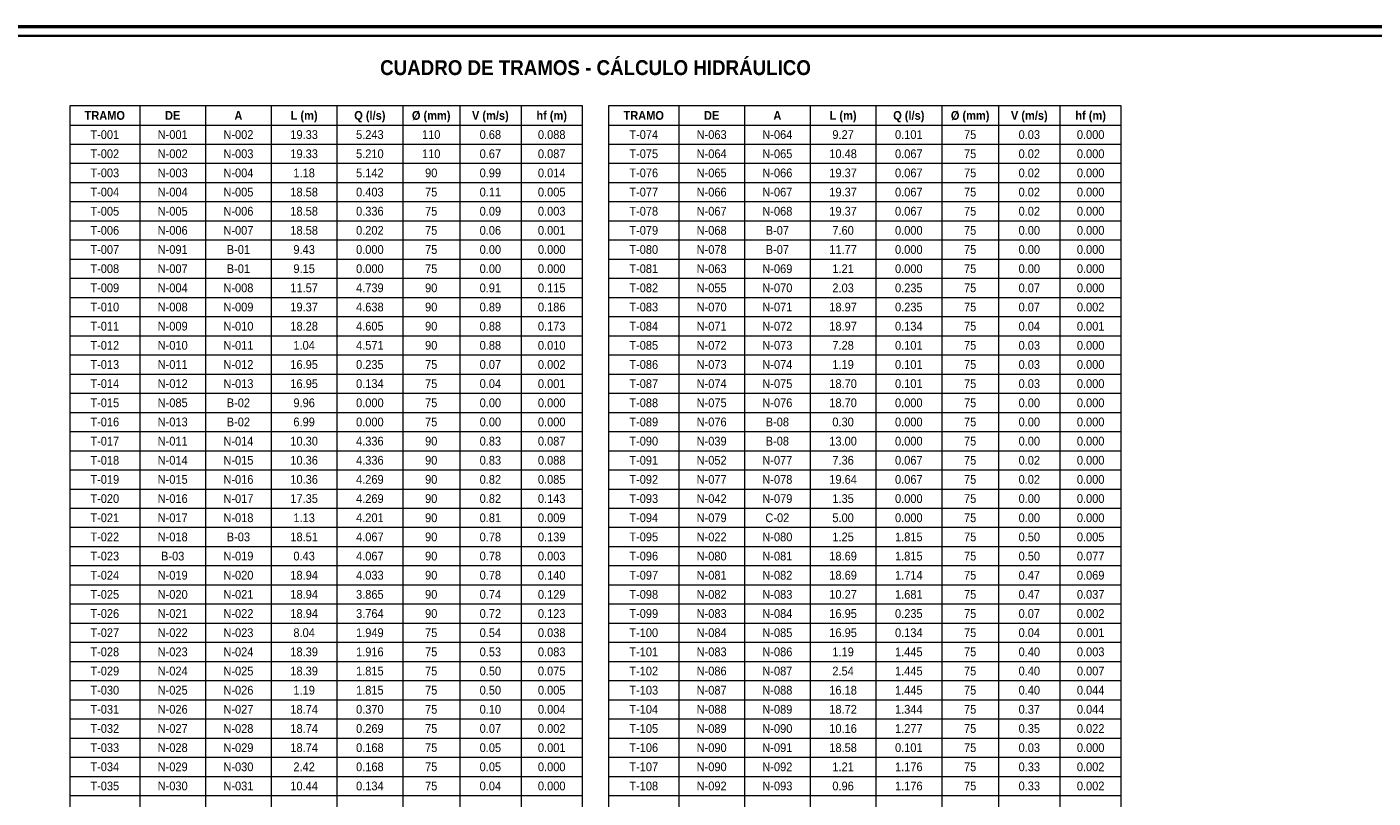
# Paper-space layout 'RD-03 CUADROS' of a CAD drawing. Header units: metres. Extents: x 25 to 23531, y -377 to 584.
# Tile 3 of 8: x 341 to 648, y 408 to 584. Entities that reach past the tile are written whole.
import ezdxf
from ezdxf.enums import TextEntityAlignment as Align

# ---------------------------------------------------------------- set-up
doc = ezdxf.new("R2010")
doc.units = ezdxf.units.M
for name, color, linetype, lineweight in [('LAM-MARCO', 7, 'Continuous', 50), ('LAM-ROTULO', 7, 'Continuous', 35), ('LAM-TABLA', 7, 'Continuous', 18), ('LAM-TXT', 7, 'Continuous', 25)]:
    doc.layers.add(name, color=color, linetype=linetype, lineweight=lineweight)
doc.styles.add('ARIAL', font='arial.ttf')
doc.styles.add('ARIAL-B', font='arialbd.ttf')

psp = doc.layouts.new('RD-03 CUADROS')

# ---------------------------------------------------------------- linework, layer by layer
at = {"layer": 'LAM-MARCO'}
psp.add_lwpolyline([(25, 10), (831, 10), (831, 584), (25, 584)], close=True, dxfattribs=at)
at = {"layer": 'LAM-ROTULO'}
psp.add_lwpolyline([(27, 12), (829, 12), (829, 582), (27, 582)], close=True, dxfattribs=at)
at = {"layer": 'LAM-TABLA'}
for p, q in [((367, 566), (367, 242.62)), ((382, 566), (382, 242.62)), ((397, 566), (397, 242.62)), ((412, 566), (412, 242.62)), ((427, 566), (427, 242.62)), ((440, 566), (440, 242.62)), ((454, 566), (454, 242.62)), ((490, 566), (490, 238.25)), ((505, 566), (505, 238.25)), ((520, 566), (520, 238.25)), ((535, 566), (535, 238.25)), ((550, 566), (550, 238.25)), ((563, 566), (563, 238.25)), ((577, 566), (577, 238.25)), ((351, 561.63), (468, 561.63)), ((474, 561.63), (591, 561.63)), ((351, 557.26), (468, 557.26)), ((474, 557.26), (591, 557.26)), ((351, 552.89), (468, 552.89)), ((474, 552.89), (591, 552.89)), ((351, 548.52), (468, 548.52)), ((474, 548.52), (591, 548.52)), ((351, 544.15), (468, 544.15)), ((474, 544.15), (591, 544.15)), ((351, 539.78), (468, 539.78)), ((474, 539.78), (591, 539.78)), ((351, 535.41), (468, 535.41)), ((474, 535.41), (591, 535.41)), ((351, 531.04), (468, 531.04)), ((474, 531.04), (591, 531.04)), ((351, 526.67), (468, 526.67)), ((474, 526.67), (591, 526.67)), ((351, 522.3), (468, 522.3)), ((474, 522.3), (591, 522.3)), ((351, 517.93), (468, 517.93)), ((474, 517.93), (591, 517.93)), ((351, 513.56), (468, 513.56)), ((474, 513.56), (591, 513.56)), ((351, 509.19), (468, 509.19)), ((474, 509.19), (591, 509.19)), ((351, 504.82), (468, 504.82)), ((474, 504.82), (591, 504.82)), ((351, 500.45), (468, 500.45)), ((474, 500.45), (591, 500.45)), ((351, 496.08), (468, 496.08)), ((474, 496.08), (591, 496.08)), ((351, 491.71), (468, 491.71)), ((474, 491.71), (591, 491.71)), ((351, 487.34), (468, 487.34)), ((474, 487.34), (591, 487.34)), ((351, 482.97), (468, 482.97)), ((474, 482.97), (591, 482.97)), ((351, 478.6), (468, 478.6)), ((474, 478.6), (591, 478.6)), ((351, 474.23), (468, 474.23)), ((474, 474.23), (591, 474.23)), ((351, 469.86), (468, 469.86)), ((474, 469.86), (591, 469.86)), ((351, 465.49), (468, 465.49)), ((474, 465.49), (591, 465.49)), ((351, 461.12), (468, 461.12)), ((474, 461.12), (591, 461.12)), ((351, 456.75), (468, 456.75)), ((474, 456.75), (591, 456.75)), ((351, 452.38), (468, 452.38)), ((474, 452.38), (591, 452.38)), ((351, 448.01), (468, 448.01)), ((474, 448.01), (591, 448.01)), ((351, 443.64), (468, 443.64)), ((474, 443.64), (591, 443.64)), ((351, 439.27), (468, 439.27)), ((474, 439.27), (591, 439.27)), ((351, 434.9), (468, 434.9)), ((474, 434.9), (591, 434.9)), ((351, 430.53), (468, 430.53)), ((474, 430.53), (591, 430.53)), ((351, 426.16), (468, 426.16)), ((474, 426.16), (591, 426.16)), ((351, 421.79), (468, 421.79)), ((474, 421.79), (591, 421.79)), ((351, 417.42), (468, 417.42)), ((474, 417.42), (591, 417.42)), ((351, 413.05), (468, 413.05)), ((474, 413.05), (591, 413.05)), ((351, 408.68), (468, 408.68)), ((474, 408.68), (591, 408.68))]:
    psp.add_line(p, q, dxfattribs=at)
for points in [[(351, 242.62), (468, 242.62), (468, 566), (351, 566)], [(474, 238.25), (591, 238.25), (591, 566), (474, 566)]]:
    psp.add_lwpolyline(points, close=True, dxfattribs=at)

# ---------------------------------------------------------------- texts
at = {"layer": 'LAM-TXT', "style": 'ARIAL-B', "width": 0.9}
psp.add_text('CUADRO DE TRAMOS - CÁLCULO HIDRÁULICO', height=3.4, dxfattribs=at).set_placement((471, 572), align=Align.BOTTOM_CENTER)
at = {"layer": 'LAM-TXT', "width": 0.9}
for s, style, p in [('TRAMO', 'ARIAL-B', (359, 563.815)), ('DE', 'ARIAL-B', (374.5, 563.815)), ('A', 'ARIAL-B', (389.5, 563.815)), ('L (m)', 'ARIAL-B', (404.5, 563.815)), ('Q (l/s)', 'ARIAL-B', (419.5, 563.815)), ('Ø (mm)', 'ARIAL-B', (433.5, 563.815)), ('V (m/s)', 'ARIAL-B', (447, 563.815)), ('hf (m)', 'ARIAL-B', (461, 563.815)), ('TRAMO', 'ARIAL-B', (482, 563.815)), ('DE', 'ARIAL-B', (497.5, 563.815)), ('A', 'ARIAL-B', (512.5, 563.815)), ('L (m)', 'ARIAL-B', (527.5, 563.815)), ('Q (l/s)', 'ARIAL-B', (542.5, 563.815)), ('Ø (mm)', 'ARIAL-B', (556.5, 563.815)), ('V (m/s)', 'ARIAL-B', (570, 563.815)), ('hf (m)', 'ARIAL-B', (584, 563.815)), ('T-001', 'ARIAL', (359, 559.445)), ('N-001', 'ARIAL', (374.5, 559.445)), ('N-002', 'ARIAL', (389.5, 559.445)), ('19.33', 'ARIAL', (404.5, 559.445)), ('5.243', 'ARIAL', (419.5, 559.445)), ('110', 'ARIAL', (433.5, 559.445)), ('0.68', 'ARIAL', (447, 559.445)), ('0.088', 'ARIAL', (461, 559.445)), ('T-074', 'ARIAL', (482, 559.445)), ('N-063', 'ARIAL', (497.5, 559.445)), ('N-064', 'ARIAL', (512.5, 559.445)), ('9.27', 'ARIAL', (527.5, 559.445)), ('0.101', 'ARIAL', (542.5, 559.445)), ('75', 'ARIAL', (556.5, 559.445)), ('0.03', 'ARIAL', (570, 559.445)), ('0.000', 'ARIAL', (584, 559.445)), ('T-002', 'ARIAL', (359, 555.075)), ('N-002', 'ARIAL', (374.5, 555.075)), ('N-003', 'ARIAL', (389.5, 555.075)), ('19.33', 'ARIAL', (404.5, 555.075)), ('5.210', 'ARIAL', (419.5, 555.075)), ('110', 'ARIAL', (433.5, 555.075)), ('0.67', 'ARIAL', (447, 555.075)), ('0.087', 'ARIAL', (461, 555.075)), ('T-075', 'ARIAL', (482, 555.075)), ('N-064', 'ARIAL', (497.5, 555.075)), ('N-065', 'ARIAL', (512.5, 555.075)), ('10.48', 'ARIAL', (527.5, 555.075)), ('0.067', 'ARIAL', (542.5, 555.075)), ('75', 'ARIAL', (556.5, 555.075)), ('0.02', 'ARIAL', (570, 555.075)), ('0.000', 'ARIAL', (584, 555.075)), ('T-003', 'ARIAL', (359, 550.705)), ('N-003', 'ARIAL', (374.5, 550.705)), ('N-004', 'ARIAL', (389.5, 550.705)), ('1.18', 'ARIAL', (404.5, 550.705)), ('5.142', 'ARIAL', (419.5, 550.705)), ('90', 'ARIAL', (433.5, 550.705)), ('0.99', 'ARIAL', (447, 550.705)), ('0.014', 'ARIAL', (461, 550.705)), ('T-076', 'ARIAL', (482, 550.705)), ('N-065', 'ARIAL', (497.5, 550.705)), ('N-066', 'ARIAL', (512.5, 550.705)), ('19.37', 'ARIAL', (527.5, 550.705)), ('0.067', 'ARIAL', (542.5, 550.705)), ('75', 'ARIAL', (556.5, 550.705)), ('0.02', 'ARIAL', (570, 550.705)), ('0.000', 'ARIAL', (584, 550.705)), ('T-004', 'ARIAL', (359, 546.335)), ('N-004', 'ARIAL', (374.5, 546.335)), ('N-005', 'ARIAL', (389.5, 546.335)), ('18.58', 'ARIAL', (404.5, 546.335)), ('0.403', 'ARIAL', (419.5, 546.335)), ('75', 'ARIAL', (433.5, 546.335)), ('0.11', 'ARIAL', (447, 546.335)), ('0.005', 'ARIAL', (461, 546.335)), ('T-077', 'ARIAL', (482, 546.335)), ('N-066', 'ARIAL', (497.5, 546.335)), ('N-067', 'ARIAL', (512.5, 546.335)), ('19.37', 'ARIAL', (527.5, 546.335)), ('0.067', 'ARIAL', (542.5, 546.335)), ('75', 'ARIAL', (556.5, 546.335)), ('0.02', 'ARIAL', (570, 546.335)), ('0.000', 'ARIAL', (584, 546.335)), ('T-005', 'ARIAL', (359, 541.965)), ('N-005', 'ARIAL', (374.5, 541.965)), ('N-006', 'ARIAL', (389.5, 541.965)), ('18.58', 'ARIAL', (404.5, 541.965)), ('0.336', 'ARIAL', (419.5, 541.965)), ('75', 'ARIAL', (433.5, 541.965)), ('0.09', 'ARIAL', (447, 541.965)), ('0.003', 'ARIAL', (461, 541.965)), ('T-078', 'ARIAL', (482, 541.965)), ('N-067', 'ARIAL', (497.5, 541.965)), ('N-068', 'ARIAL', (512.5, 541.965)), ('19.37', 'ARIAL', (527.5, 541.965)), ('0.067', 'ARIAL', (542.5, 541.965)), ('75', 'ARIAL', (556.5, 541.965)), ('0.02', 'ARIAL', (570, 541.965)), ('0.000', 'ARIAL', (584, 541.965)), ('T-006', 'ARIAL', (359, 537.595)), ('N-006', 'ARIAL', (374.5, 537.595)), ('N-007', 'ARIAL', (389.5, 537.595)), ('18.58', 'ARIAL', (404.5, 537.595)), ('0.202', 'ARIAL', (419.5, 537.595)), ('75', 'ARIAL', (433.5, 537.595)), ('0.06', 'ARIAL', (447, 537.595)), ('0.001', 'ARIAL', (461, 537.595)), ('T-079', 'ARIAL', (482, 537.595)), ('N-068', 'ARIAL', (497.5, 537.595)), ('B-07', 'ARIAL', (512.5, 537.595)), ('7.60', 'ARIAL', (527.5, 537.595)), ('0.000', 'ARIAL', (542.5, 537.595)), ('75', 'ARIAL', (556.5, 537.595)), ('0.00', 'ARIAL', (570, 537.595)), ('0.000', 'ARIAL', (584, 537.595)), ('T-007', 'ARIAL', (359, 533.225)), ('N-091', 'ARIAL', (374.5, 533.225)), ('B-01', 'ARIAL', (389.5, 533.225)), ('9.43', 'ARIAL', (404.5, 533.225)), ('0.000', 'ARIAL', (419.5, 533.225)), ('75', 'ARIAL', (433.5, 533.225)), ('0.00', 'ARIAL', (447, 533.225)), ('0.000', 'ARIAL', (461, 533.225)), ('T-080', 'ARIAL', (482, 533.225)), ('N-078', 'ARIAL', (497.5, 533.225)), ('B-07', 'ARIAL', (512.5, 533.225)), ('11.77', 'ARIAL', (527.5, 533.225)), ('0.000', 'ARIAL', (542.5, 533.225)), ('75', 'ARIAL', (556.5, 533.225)), ('0.00', 'ARIAL', (570, 533.225)), ('0.000', 'ARIAL', (584, 533.225)), ('T-008', 'ARIAL', (359, 528.855)), ('N-007', 'ARIAL', (374.5, 528.855)), ('B-01', 'ARIAL', (389.5, 528.855)), ('9.15', 'ARIAL', (404.5, 528.855)), ('0.000', 'ARIAL', (419.5, 528.855)), ('75', 'ARIAL', (433.5, 528.855)), ('0.00', 'ARIAL', (447, 528.855)), ('0.000', 'ARIAL', (461, 528.855)), ('T-081', 'ARIAL', (482, 528.855)), ('N-063', 'ARIAL', (497.5, 528.855)), ('N-069', 'ARIAL', (512.5, 528.855)), ('1.21', 'ARIAL', (527.5, 528.855)), ('0.000', 'ARIAL', (542.5, 528.855)), ('75', 'ARIAL', (556.5, 528.855)), ('0.00', 'ARIAL', (570, 528.855)), ('0.000', 'ARIAL', (584, 528.855)), ('T-009', 'ARIAL', (359, 524.485)), ('N-004', 'ARIAL', (374.5, 524.485)), ('N-008', 'ARIAL', (389.5, 524.485)), ('11.57', 'ARIAL', (404.5, 524.485)), ('4.739', 'ARIAL', (419.5, 524.485)), ('90', 'ARIAL', (433.5, 524.485)), ('0.91', 'ARIAL', (447, 524.485)), ('0.115', 'ARIAL', (461, 524.485)), ('T-082', 'ARIAL', (482, 524.485)), ('N-055', 'ARIAL', (497.5, 524.485)), ('N-070', 'ARIAL', (512.5, 524.485)), ('2.03', 'ARIAL', (527.5, 524.485)), ('0.235', 'ARIAL', (542.5, 524.485)), ('75', 'ARIAL', (556.5, 524.485)), ('0.07', 'ARIAL', (570, 524.485)), ('0.000', 'ARIAL', (584, 524.485)), ('T-010', 'ARIAL', (359, 520.115)), ('N-008', 'ARIAL', (374.5, 520.115)), ('N-009', 'ARIAL', (389.5, 520.115)), ('19.37', 'ARIAL', (404.5, 520.115)), ('4.638', 'ARIAL', (419.5, 520.115)), ('90', 'ARIAL', (433.5, 520.115)), ('0.89', 'ARIAL', (447, 520.115)), ('0.186', 'ARIAL', (461, 520.115)), ('T-083', 'ARIAL', (482, 520.115)), ('N-070', 'ARIAL', (497.5, 520.115)), ('N-071', 'ARIAL', (512.5, 520.115)), ('18.97', 'ARIAL', (527.5, 520.115)), ('0.235', 'ARIAL', (542.5, 520.115)), ('75', 'ARIAL', (556.5, 520.115)), ('0.07', 'ARIAL', (570, 520.115)), ('0.002', 'ARIAL', (584, 520.115)), ('T-011', 'ARIAL', (359, 515.745)), ('N-009', 'ARIAL', (374.5, 515.745)), ('N-010', 'ARIAL', (389.5, 515.745)), ('18.28', 'ARIAL', (404.5, 515.745)), ('4.605', 'ARIAL', (419.5, 515.745)), ('90', 'ARIAL', (433.5, 515.745)), ('0.88', 'ARIAL', (447, 515.745)), ('0.173', 'ARIAL', (461, 515.745)), ('T-084', 'ARIAL', (482, 515.745)), ('N-071', 'ARIAL', (497.5, 515.745)), ('N-072', 'ARIAL', (512.5, 515.745)), ('18.97', 'ARIAL', (527.5, 515.745)), ('0.134', 'ARIAL', (542.5, 515.745)), ('75', 'ARIAL', (556.5, 515.745)), ('0.04', 'ARIAL', (570, 515.745)), ('0.001', 'ARIAL', (584, 515.745)), ('T-012', 'ARIAL', (359, 511.375)), ('N-010', 'ARIAL', (374.5, 511.375)), ('N-011', 'ARIAL', (389.5, 511.375)), ('1.04', 'ARIAL', (404.5, 511.375)), ('4.571', 'ARIAL', (419.5, 511.375)), ('90', 'ARIAL', (433.5, 511.375)), ('0.88', 'ARIAL', (447, 511.375)), ('0.010', 'ARIAL', (461, 511.375)), ('T-085', 'ARIAL', (482, 511.375)), ('N-072', 'ARIAL', (497.5, 511.375)), ('N-073', 'ARIAL', (512.5, 511.375)), ('7.28', 'ARIAL', (527.5, 511.375)), ('0.101', 'ARIAL', (542.5, 511.375)), ('75', 'ARIAL', (556.5, 511.375)), ('0.03', 'ARIAL', (570, 511.375)), ('0.000', 'ARIAL', (584, 511.375)), ('T-013', 'ARIAL', (359, 507.005)), ('N-011', 'ARIAL', (374.5, 507.005)), ('N-012', 'ARIAL', (389.5, 507.005)), ('16.95', 'ARIAL', (404.5, 507.005)), ('0.235', 'ARIAL', (419.5, 507.005)), ('75', 'ARIAL', (433.5, 507.005)), ('0.07', 'ARIAL', (447, 507.005)), ('0.002', 'ARIAL', (461, 507.005)), ('T-086', 'ARIAL', (482, 507.005)), ('N-073', 'ARIAL', (497.5, 507.005)), ('N-074', 'ARIAL', (512.5, 507.005)), ('1.19', 'ARIAL', (527.5, 507.005)), ('0.101', 'ARIAL', (542.5, 507.005)), ('75', 'ARIAL', (556.5, 507.005)), ('0.03', 'ARIAL', (570, 507.005)), ('0.000', 'ARIAL', (584, 507.005)), ('T-014', 'ARIAL', (359, 502.635)), ('N-012', 'ARIAL', (374.5, 502.635)), ('N-013', 'ARIAL', (389.5, 502.635)), ('16.95', 'ARIAL', (404.5, 502.635)), ('0.134', 'ARIAL', (419.5, 502.635)), ('75', 'ARIAL', (433.5, 502.635)), ('0.04', 'ARIAL', (447, 502.635)), ('0.001', 'ARIAL', (461, 502.635)), ('T-087', 'ARIAL', (482, 502.635)), ('N-074', 'ARIAL', (497.5, 502.635)), ('N-075', 'ARIAL', (512.5, 502.635)), ('18.70', 'ARIAL', (527.5, 502.635)), ('0.101', 'ARIAL', (542.5, 502.635)), ('75', 'ARIAL', (556.5, 502.635)), ('0.03', 'ARIAL', (570, 502.635)), ('0.000', 'ARIAL', (584, 502.635)), ('T-015', 'ARIAL', (359, 498.265)), ('N-085', 'ARIAL', (374.5, 498.265)), ('B-02', 'ARIAL', (389.5, 498.265)), ('9.96', 'ARIAL', (404.5, 498.265)), ('0.000', 'ARIAL', (419.5, 498.265)), ('75', 'ARIAL', (433.5, 498.265)), ('0.00', 'ARIAL', (447, 498.265)), ('0.000', 'ARIAL', (461, 498.265)), ('T-088', 'ARIAL', (482, 498.265)), ('N-075', 'ARIAL', (497.5, 498.265)), ('N-076', 'ARIAL', (512.5, 498.265)), ('18.70', 'ARIAL', (527.5, 498.265)), ('0.000', 'ARIAL', (542.5, 498.265)), ('75', 'ARIAL', (556.5, 498.265)), ('0.00', 'ARIAL', (570, 498.265)), ('0.000', 'ARIAL', (584, 498.265)), ('T-016', 'ARIAL', (359, 493.895)), ('N-013', 'ARIAL', (374.5, 493.895)), ('B-02', 'ARIAL', (389.5, 493.895)), ('6.99', 'ARIAL', (404.5, 493.895)), ('0.000', 'ARIAL', (419.5, 493.895)), ('75', 'ARIAL', (433.5, 493.895)), ('0.00', 'ARIAL', (447, 493.895)), ('0.000', 'ARIAL', (461, 493.895)), ('T-089', 'ARIAL', (482, 493.895)), ('N-076', 'ARIAL', (497.5, 493.895)), ('B-08', 'ARIAL', (512.5, 493.895)), ('0.30', 'ARIAL', (527.5, 493.895)), ('0.000', 'ARIAL', (542.5, 493.895)), ('75', 'ARIAL', (556.5, 493.895)), ('0.00', 'ARIAL', (570, 493.895)), ('0.000', 'ARIAL', (584, 493.895)), ('T-017', 'ARIAL', (359, 489.525)), ('N-011', 'ARIAL', (374.5, 489.525)), ('N-014', 'ARIAL', (389.5, 489.525)), ('10.30', 'ARIAL', (404.5, 489.525)), ('4.336', 'ARIAL', (419.5, 489.525)), ('90', 'ARIAL', (433.5, 489.525)), ('0.83', 'ARIAL', (447, 489.525)), ('0.087', 'ARIAL', (461, 489.525)), ('T-090', 'ARIAL', (482, 489.525)), ('N-039', 'ARIAL', (497.5, 489.525)), ('B-08', 'ARIAL', (512.5, 489.525)), ('13.00', 'ARIAL', (527.5, 489.525)), ('0.000', 'ARIAL', (542.5, 489.525)), ('75', 'ARIAL', (556.5, 489.525)), ('0.00', 'ARIAL', (570, 489.525)), ('0.000', 'ARIAL', (584, 489.525)), ('T-018', 'ARIAL', (359, 485.155)), ('N-014', 'ARIAL', (374.5, 485.155)), ('N-015', 'ARIAL', (389.5, 485.155)), ('10.36', 'ARIAL', (404.5, 485.155)), ('4.336', 'ARIAL', (419.5, 485.155)), ('90', 'ARIAL', (433.5, 485.155)), ('0.83', 'ARIAL', (447, 485.155)), ('0.088', 'ARIAL', (461, 485.155)), ('T-091', 'ARIAL', (482, 485.155)), ('N-052', 'ARIAL', (497.5, 485.155)), ('N-077', 'ARIAL', (512.5, 485.155)), ('7.36', 'ARIAL', (527.5, 485.155)), ('0.067', 'ARIAL', (542.5, 485.155)), ('75', 'ARIAL', (556.5, 485.155)), ('0.02', 'ARIAL', (570, 485.155)), ('0.000', 'ARIAL', (584, 485.155)), ('T-019', 'ARIAL', (359, 480.785)), ('N-015', 'ARIAL', (374.5, 480.785)), ('N-016', 'ARIAL', (389.5, 480.785)), ('10.36', 'ARIAL', (404.5, 480.785)), ('4.269', 'ARIAL', (419.5, 480.785)), ('90', 'ARIAL', (433.5, 480.785)), ('0.82', 'ARIAL', (447, 480.785)), ('0.085', 'ARIAL', (461, 480.785)), ('T-092', 'ARIAL', (482, 480.785)), ('N-077', 'ARIAL', (497.5, 480.785)), ('N-078', 'ARIAL', (512.5, 480.785)), ('19.64', 'ARIAL', (527.5, 480.785)), ('0.067', 'ARIAL', (542.5, 480.785)), ('75', 'ARIAL', (556.5, 480.785)), ('0.02', 'ARIAL', (570, 480.785)), ('0.000', 'ARIAL', (584, 480.785)), ('T-020', 'ARIAL', (359, 476.415)), ('N-016', 'ARIAL', (374.5, 476.415)), ('N-017', 'ARIAL', (389.5, 476.415)), ('17.35', 'ARIAL', (404.5, 476.415)), ('4.269', 'ARIAL', (419.5, 476.415)), ('90', 'ARIAL', (433.5, 476.415)), ('0.82', 'ARIAL', (447, 476.415)), ('0.143', 'ARIAL', (461, 476.415)), ('T-093', 'ARIAL', (482, 476.415)), ('N-042', 'ARIAL', (497.5, 476.415)), ('N-079', 'ARIAL', (512.5, 476.415)), ('1.35', 'ARIAL', (527.5, 476.415)), ('0.000', 'ARIAL', (542.5, 476.415)), ('75', 'ARIAL', (556.5, 476.415)), ('0.00', 'ARIAL', (570, 476.415)), ('0.000', 'ARIAL', (584, 476.415)), ('T-021', 'ARIAL', (359, 472.045)), ('N-017', 'ARIAL', (374.5, 472.045)), ('N-018', 'ARIAL', (389.5, 472.045)), ('1.13', 'ARIAL', (404.5, 472.045)), ('4.201', 'ARIAL', (419.5, 472.045)), ('90', 'ARIAL', (433.5, 472.045)), ('0.81', 'ARIAL', (447, 472.045)), ('0.009', 'ARIAL', (461, 472.045)), ('T-094', 'ARIAL', (482, 472.045)), ('N-079', 'ARIAL', (497.5, 472.045)), ('C-02', 'ARIAL', (512.5, 472.045)), ('5.00', 'ARIAL', (527.5, 472.045)), ('0.000', 'ARIAL', (542.5, 472.045)), ('75', 'ARIAL', (556.5, 472.045)), ('0.00', 'ARIAL', (570, 472.045)), ('0.000', 'ARIAL', (584, 472.045)), ('T-022', 'ARIAL', (359, 467.675)), ('N-018', 'ARIAL', (374.5, 467.675)), ('B-03', 'ARIAL', (389.5, 467.675)), ('18.51', 'ARIAL', (404.5, 467.675)), ('4.067', 'ARIAL', (419.5, 467.675)), ('90', 'ARIAL', (433.5, 467.675)), ('0.78', 'ARIAL', (447, 467.675)), ('0.139', 'ARIAL', (461, 467.675)), ('T-095', 'ARIAL', (482, 467.675)), ('N-022', 'ARIAL', (497.5, 467.675)), ('N-080', 'ARIAL', (512.5, 467.675)), ('1.25', 'ARIAL', (527.5, 467.675)), ('1.815', 'ARIAL', (542.5, 467.675)), ('75', 'ARIAL', (556.5, 467.675)), ('0.50', 'ARIAL', (570, 467.675)), ('0.005', 'ARIAL', (584, 467.675)), ('T-023', 'ARIAL', (359, 463.305)), ('B-03', 'ARIAL', (374.5, 463.305)), ('N-019', 'ARIAL', (389.5, 463.305)), ('0.43', 'ARIAL', (404.5, 463.305)), ('4.067', 'ARIAL', (419.5, 463.305)), ('90', 'ARIAL', (433.5, 463.305)), ('0.78', 'ARIAL', (447, 463.305)), ('0.003', 'ARIAL', (461, 463.305)), ('T-096', 'ARIAL', (482, 463.305)), ('N-080', 'ARIAL', (497.5, 463.305)), ('N-081', 'ARIAL', (512.5, 463.305)), ('18.69', 'ARIAL', (527.5, 463.305)), ('1.815', 'ARIAL', (542.5, 463.305)), ('75', 'ARIAL', (556.5, 463.305)), ('0.50', 'ARIAL', (570, 463.305)), ('0.077', 'ARIAL', (584, 463.305)), ('T-024', 'ARIAL', (359, 458.935)), ('N-019', 'ARIAL', (374.5, 458.935)), ('N-020', 'ARIAL', (389.5, 458.935)), ('18.94', 'ARIAL', (404.5, 458.935)), ('4.033', 'ARIAL', (419.5, 458.935)), ('90', 'ARIAL', (433.5, 458.935)), ('0.78', 'ARIAL', (447, 458.935)), ('0.140', 'ARIAL', (461, 458.935)), ('T-097', 'ARIAL', (482, 458.935)), ('N-081', 'ARIAL', (497.5, 458.935)), ('N-082', 'ARIAL', (512.5, 458.935)), ('18.69', 'ARIAL', (527.5, 458.935)), ('1.714', 'ARIAL', (542.5, 458.935)), ('75', 'ARIAL', (556.5, 458.935)), ('0.47', 'ARIAL', (570, 458.935)), ('0.069', 'ARIAL', (584, 458.935)), ('T-025', 'ARIAL', (359, 454.565)), ('N-020', 'ARIAL', (374.5, 454.565)), ('N-021', 'ARIAL', (389.5, 454.565)), ('18.94', 'ARIAL', (404.5, 454.565)), ('3.865', 'ARIAL', (419.5, 454.565)), ('90', 'ARIAL', (433.5, 454.565)), ('0.74', 'ARIAL', (447, 454.565)), ('0.129', 'ARIAL', (461, 454.565)), ('T-098', 'ARIAL', (482, 454.565)), ('N-082', 'ARIAL', (497.5, 454.565)), ('N-083', 'ARIAL', (512.5, 454.565)), ('10.27', 'ARIAL', (527.5, 454.565)), ('1.681', 'ARIAL', (542.5, 454.565)), ('75', 'ARIAL', (556.5, 454.565)), ('0.47', 'ARIAL', (570, 454.565)), ('0.037', 'ARIAL', (584, 454.565)), ('T-026', 'ARIAL', (359, 450.195)), ('N-021', 'ARIAL', (374.5, 450.195)), ('N-022', 'ARIAL', (389.5, 450.195)), ('18.94', 'ARIAL', (404.5, 450.195)), ('3.764', 'ARIAL', (419.5, 450.195)), ('90', 'ARIAL', (433.5, 450.195)), ('0.72', 'ARIAL', (447, 450.195)), ('0.123', 'ARIAL', (461, 450.195)), ('T-099', 'ARIAL', (482, 450.195)), ('N-083', 'ARIAL', (497.5, 450.195)), ('N-084', 'ARIAL', (512.5, 450.195)), ('16.95', 'ARIAL', (527.5, 450.195)), ('0.235', 'ARIAL', (542.5, 450.195)), ('75', 'ARIAL', (556.5, 450.195)), ('0.07', 'ARIAL', (570, 450.195)), ('0.002', 'ARIAL', (584, 450.195)), ('T-027', 'ARIAL', (359, 445.825)), ('N-022', 'ARIAL', (374.5, 445.825)), ('N-023', 'ARIAL', (389.5, 445.825)), ('8.04', 'ARIAL', (404.5, 445.825)), ('1.949', 'ARIAL', (419.5, 445.825)), ('75', 'ARIAL', (433.5, 445.825)), ('0.54', 'ARIAL', (447, 445.825)), ('0.038', 'ARIAL', (461, 445.825)), ('T-100', 'ARIAL', (482, 445.825)), ('N-084', 'ARIAL', (497.5, 445.825)), ('N-085', 'ARIAL', (512.5, 445.825)), ('16.95', 'ARIAL', (527.5, 445.825)), ('0.134', 'ARIAL', (542.5, 445.825)), ('75', 'ARIAL', (556.5, 445.825)), ('0.04', 'ARIAL', (570, 445.825)), ('0.001', 'ARIAL', (584, 445.825)), ('T-028', 'ARIAL', (359, 441.455)), ('N-023', 'ARIAL', (374.5, 441.455)), ('N-024', 'ARIAL', (389.5, 441.455)), ('18.39', 'ARIAL', (404.5, 441.455)), ('1.916', 'ARIAL', (419.5, 441.455)), ('75', 'ARIAL', (433.5, 441.455)), ('0.53', 'ARIAL', (447, 441.455)), ('0.083', 'ARIAL', (461, 441.455)), ('T-101', 'ARIAL', (482, 441.455)), ('N-083', 'ARIAL', (497.5, 441.455)), ('N-086', 'ARIAL', (512.5, 441.455)), ('1.19', 'ARIAL', (527.5, 441.455)), ('1.445', 'ARIAL', (542.5, 441.455)), ('75', 'ARIAL', (556.5, 441.455)), ('0.40', 'ARIAL', (570, 441.455)), ('0.003', 'ARIAL', (584, 441.455)), ('T-029', 'ARIAL', (359, 437.085)), ('N-024', 'ARIAL', (374.5, 437.085)), ('N-025', 'ARIAL', (389.5, 437.085)), ('18.39', 'ARIAL', (404.5, 437.085)), ('1.815', 'ARIAL', (419.5, 437.085)), ('75', 'ARIAL', (433.5, 437.085)), ('0.50', 'ARIAL', (447, 437.085)), ('0.075', 'ARIAL', (461, 437.085)), ('T-102', 'ARIAL', (482, 437.085)), ('N-086', 'ARIAL', (497.5, 437.085)), ('N-087', 'ARIAL', (512.5, 437.085)), ('2.54', 'ARIAL', (527.5, 437.085)), ('1.445', 'ARIAL', (542.5, 437.085)), ('75', 'ARIAL', (556.5, 437.085)), ('0.40', 'ARIAL', (570, 437.085)), ('0.007', 'ARIAL', (584, 437.085)), ('T-030', 'ARIAL', (359, 432.715)), ('N-025', 'ARIAL', (374.5, 432.715)), ('N-026', 'ARIAL', (389.5, 432.715)), ('1.19', 'ARIAL', (404.5, 432.715)), ('1.815', 'ARIAL', (419.5, 432.715)), ('75', 'ARIAL', (433.5, 432.715)), ('0.50', 'ARIAL', (447, 432.715)), ('0.005', 'ARIAL', (461, 432.715)), ('T-103', 'ARIAL', (482, 432.715)), ('N-087', 'ARIAL', (497.5, 432.715)), ('N-088', 'ARIAL', (512.5, 432.715)), ('16.18', 'ARIAL', (527.5, 432.715)), ('1.445', 'ARIAL', (542.5, 432.715)), ('75', 'ARIAL', (556.5, 432.715)), ('0.40', 'ARIAL', (570, 432.715)), ('0.044', 'ARIAL', (584, 432.715)), ('T-031', 'ARIAL', (359, 428.345)), ('N-026', 'ARIAL', (374.5, 428.345)), ('N-027', 'ARIAL', (389.5, 428.345)), ('18.74', 'ARIAL', (404.5, 428.345)), ('0.370', 'ARIAL', (419.5, 428.345)), ('75', 'ARIAL', (433.5, 428.345)), ('0.10', 'ARIAL', (447, 428.345)), ('0.004', 'ARIAL', (461, 428.345)), ('T-104', 'ARIAL', (482, 428.345)), ('N-088', 'ARIAL', (497.5, 428.345)), ('N-089', 'ARIAL', (512.5, 428.345)), ('18.72', 'ARIAL', (527.5, 428.345)), ('1.344', 'ARIAL', (542.5, 428.345)), ('75', 'ARIAL', (556.5, 428.345)), ('0.37', 'ARIAL', (570, 428.345)), ('0.044', 'ARIAL', (584, 428.345)), ('T-032', 'ARIAL', (359, 423.975)), ('N-027', 'ARIAL', (374.5, 423.975)), ('N-028', 'ARIAL', (389.5, 423.975)), ('18.74', 'ARIAL', (404.5, 423.975)), ('0.269', 'ARIAL', (419.5, 423.975)), ('75', 'ARIAL', (433.5, 423.975)), ('0.07', 'ARIAL', (447, 423.975)), ('0.002', 'ARIAL', (461, 423.975)), ('T-105', 'ARIAL', (482, 423.975)), ('N-089', 'ARIAL', (497.5, 423.975)), ('N-090', 'ARIAL', (512.5, 423.975)), ('10.16', 'ARIAL', (527.5, 423.975)), ('1.277', 'ARIAL', (542.5, 423.975)), ('75', 'ARIAL', (556.5, 423.975)), ('0.35', 'ARIAL', (570, 423.975)), ('0.022', 'ARIAL', (584, 423.975)), ('T-033', 'ARIAL', (359, 419.605)), ('N-028', 'ARIAL', (374.5, 419.605)), ('N-029', 'ARIAL', (389.5, 419.605)), ('18.74', 'ARIAL', (404.5, 419.605)), ('0.168', 'ARIAL', (419.5, 419.605)), ('75', 'ARIAL', (433.5, 419.605)), ('0.05', 'ARIAL', (447, 419.605)), ('0.001', 'ARIAL', (461, 419.605)), ('T-106', 'ARIAL', (482, 419.605)), ('N-090', 'ARIAL', (497.5, 419.605)), ('N-091', 'ARIAL', (512.5, 419.605)), ('18.58', 'ARIAL', (527.5, 419.605)), ('0.101', 'ARIAL', (542.5, 419.605)), ('75', 'ARIAL', (556.5, 419.605)), ('0.03', 'ARIAL', (570, 419.605)), ('0.000', 'ARIAL', (584, 419.605)), ('T-034', 'ARIAL', (359, 415.235)), ('N-029', 'ARIAL', (374.5, 415.235)), ('N-030', 'ARIAL', (389.5, 415.235)), ('2.42', 'ARIAL', (404.5, 415.235)), ('0.168', 'ARIAL', (419.5, 415.235)), ('75', 'ARIAL', (433.5, 415.235)), ('0.05', 'ARIAL', (447, 415.235)), ('0.000', 'ARIAL', (461, 415.235)), ('T-107', 'ARIAL', (482, 415.235)), ('N-090', 'ARIAL', (497.5, 415.235)), ('N-092', 'ARIAL', (512.5, 415.235)), ('1.21', 'ARIAL', (527.5, 415.235)), ('1.176', 'ARIAL', (542.5, 415.235)), ('75', 'ARIAL', (556.5, 415.235)), ('0.33', 'ARIAL', (570, 415.235)), ('0.002', 'ARIAL', (584, 415.235)), ('T-035', 'ARIAL', (359, 410.865)), ('N-030', 'ARIAL', (374.5, 410.865)), ('N-031', 'ARIAL', (389.5, 410.865)), ('10.44', 'ARIAL', (404.5, 410.865)), ('0.134', 'ARIAL', (419.5, 410.865)), ('75', 'ARIAL', (433.5, 410.865)), ('0.04', 'ARIAL', (447, 410.865)), ('0.000', 'ARIAL', (461, 410.865)), ('T-108', 'ARIAL', (482, 410.865)), ('N-092', 'ARIAL', (497.5, 410.865)), ('N-093', 'ARIAL', (512.5, 410.865)), ('0.96', 'ARIAL', (527.5, 410.865)), ('1.176', 'ARIAL', (542.5, 410.865)), ('75', 'ARIAL', (556.5, 410.865)), ('0.33', 'ARIAL', (570, 410.865)), ('0.002', 'ARIAL', (584, 410.865))]:
    psp.add_text(s, height=2, dxfattribs=dict(at, style=style)).set_placement(p, align=Align.MIDDLE_CENTER)

doc.saveas('drawing.dxf')
